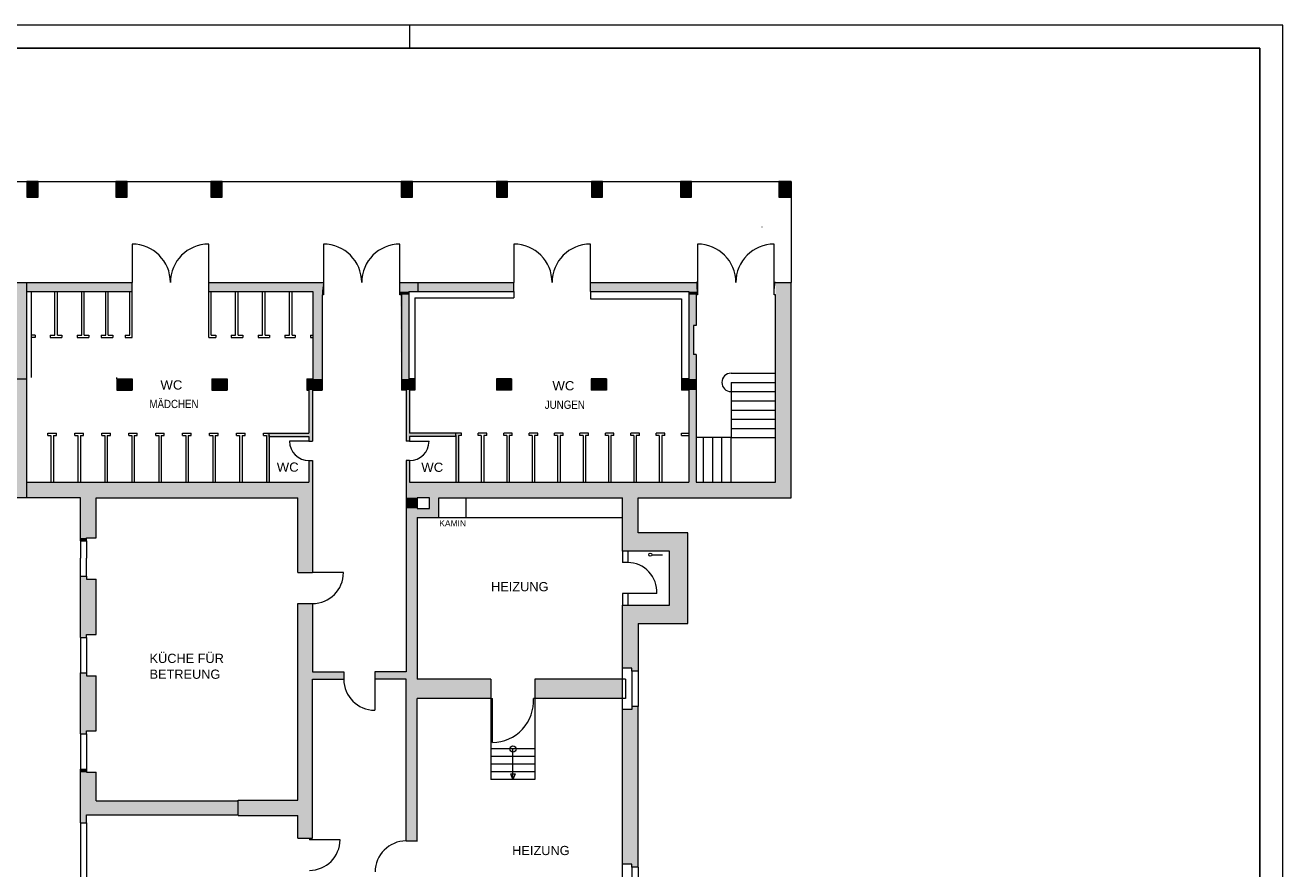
# Model space of a CAD drawing. Header units: millimetres. Extents: x 0 to 61.6, y 0 to 43.2.
# Tile 3 of 3: x 20.6 to 61.6, y 15.7 to 43.2. Entities that reach past the tile are written whole.
import ezdxf
from ezdxf.enums import TextEntityAlignment as Align

# ---------------------------------------------------------------- set-up
doc = ezdxf.new("R2010")
doc.units = ezdxf.units.MM
doc.linetypes.add('DURCHG', pattern=[0])
for name, color, linetype in [('BESCHRIFTUNG', 7, 'Continuous'), ('FASSADE', 7, 'Continuous'), ('FENSTER', 7, 'Continuous'), ('GEOMETRIE', 7, 'Continuous'), ('LEICHTWAND', 7, 'Continuous'), ('MOEBEL', 7, 'Continuous'), ('PLANSYMBOL', 7, 'Continuous'), ('SCHRAFF', 7, 'Continuous'), ('TEXTE', 7, 'Continuous'), ('TRAGWAND', 7, 'Continuous'), ('TREPPE', 7, 'Continuous'), ('TUER', 7, 'Continuous')]:
    doc.layers.add(name, color=color, linetype=linetype)
doc.styles.add('Arial', font='ARIAL.TTF')

msp = doc.modelspace()

# ---------------------------------------------------------------- hatches: boundary and pattern name
at = {"layer": 'SCHRAFF'}
for points in [[(20.649, 37.592), (21.014, 37.592), (21.014, 38.102), (20.649, 38.102)], [(20.649, 37.592), (20.831, 37.592), (20.831, 38.102), (20.649, 38.102)], [(23.554, 37.592), (23.919, 37.592), (23.919, 38.102), (23.554, 38.102)], [(26.659, 37.592), (27.024, 37.592), (27.024, 38.102), (26.659, 38.102)], [(32.869, 37.592), (33.234, 37.592), (33.234, 38.102), (32.869, 38.102)], [(35.974, 37.592), (36.339, 37.592), (36.339, 38.102), (35.974, 38.102)], [(39.079, 37.592), (39.444, 37.592), (39.444, 38.102), (39.079, 38.102)], [(41.984, 37.592), (42.349, 37.592), (42.349, 38.102), (41.984, 38.102)], [(45.199, 37.592), (45.599, 37.592), (45.599, 38.102), (45.199, 38.102)], [(20.254, 27.782), (20.634, 27.782), (20.634, 34.807), (20.254, 34.807)], [(20.634, 34.507), (24.084, 34.507), (24.084, 34.807), (20.634, 34.807)], [(26.584, 34.507), (30.284, 34.507), (30.284, 34.807), (26.584, 34.807)], [(29.984, 31.657), (30.284, 31.657), (30.284, 34.507), (29.984, 34.507)], [(30.284, 34.402), (30.329, 34.402), (30.284, 34.807)], [(32.829, 34.507), (33.414, 34.507), (33.414, 34.807), (32.829, 34.807)], [(32.829, 34.402), (33.114, 34.402), (33.114, 34.507), (32.829, 34.507)], [(33.414, 34.507), (36.544, 34.507), (36.544, 34.807), (33.414, 34.807)], [(39.044, 34.507), (42.544, 34.507), (42.544, 34.807), (39.044, 34.807)], [(42.259, 34.402), (42.522, 34.402), (42.522, 34.507), (42.259, 34.507)], [(42.499, 34.402), (42.544, 34.807), (42.499, 34.807)], [(45.044, 34.402), (45.089, 34.807), (45.044, 34.807)], [(45.089, 28.292), (45.599, 28.292), (45.599, 34.807), (45.089, 34.807)], [(32.869, 31.657), (33.114, 31.657), (33.114, 34.402), (32.829, 34.402)], [(42.259, 33.402), (42.499, 33.402), (42.499, 34.402), (42.259, 34.402)], [(42.259, 32.452), (42.409, 32.452), (42.409, 33.402), (42.259, 33.402)], [(42.259, 31.657), (42.499, 31.657), (42.499, 32.452), (42.259, 32.452)], [(23.584, 31.292), (24.084, 31.292), (24.084, 31.657), (23.584, 31.657)], [(26.684, 31.292), (27.184, 31.292), (27.184, 31.657), (26.684, 31.657)], [(29.784, 31.292), (30.284, 31.292), (30.284, 31.657), (29.784, 31.657)], [(32.874, 31.292), (33.314, 31.292), (33.314, 31.657), (32.869, 31.657)], [(35.974, 31.292), (36.474, 31.292), (36.474, 31.657), (35.974, 31.657)], [(39.074, 31.292), (39.574, 31.292), (39.574, 31.657), (39.074, 31.657)], [(42.019, 31.292), (42.499, 31.292), (42.499, 31.657), (42.019, 31.657)], [(29.857, 29.627), (29.972, 29.627), (29.972, 31.292), (29.857, 31.292)], [(33.027, 29.627), (33.142, 29.627), (33.142, 31.292), (33.027, 31.292)], [(42.259, 28.292), (42.499, 28.292), (42.499, 31.292), (42.259, 31.292)], [(28.474, 28.292), (28.554, 28.292), (28.554, 29.892), (28.474, 29.892)], [(28.554, 29.777), (29.857, 29.777), (29.857, 29.892), (28.554, 29.892)], [(33.142, 29.777), (34.654, 29.777), (34.654, 29.892), (33.142, 29.892)], [(34.654, 28.292), (34.734, 28.292), (34.734, 29.892), (34.654, 29.892)], [(29.857, 28.292), (29.972, 28.292), (29.972, 28.992), (29.857, 28.992)], [(33.027, 28.292), (33.142, 28.292), (33.142, 28.992), (33.027, 28.992)], [(20.634, 27.782), (29.497, 27.782), (29.497, 28.292), (20.634, 28.292)], [(29.497, 25.337), (29.972, 25.337), (29.972, 28.292), (29.497, 28.292)], [(33.027, 27.782), (40.599, 27.782), (40.599, 28.292), (33.027, 28.292)], [(40.599, 27.782), (45.599, 27.782), (45.599, 28.292), (40.599, 28.292)], [(22.399, 26.472), (22.909, 26.472), (22.909, 27.782), (22.399, 27.782)], [(33.027, 27.432), (33.392, 27.432), (33.392, 27.782), (33.027, 27.782)], [(33.794, 27.132), (34.094, 27.132), (34.094, 27.782), (33.794, 27.782)], [(40.089, 26.632), (40.599, 26.632), (40.599, 27.782), (40.089, 27.782)], [(33.027, 27.132), (33.794, 27.132), (33.794, 27.432), (33.027, 27.432)], [(33.027, 22.097), (33.392, 22.097), (33.392, 27.132), (33.027, 27.132)], [(22.399, 26.372), (22.599, 26.372), (22.599, 26.472), (22.399, 26.472)], [(40.089, 26.032), (41.629, 26.032), (41.629, 26.632), (40.089, 26.632)], [(41.629, 24.272), (42.229, 24.272), (42.229, 26.632), (41.629, 26.632)], [(22.399, 23.222), (22.599, 23.222), (22.599, 25.222), (22.399, 25.222)], [(22.599, 23.322), (22.909, 23.322), (22.909, 25.122), (22.599, 25.122)], [(29.497, 17.917), (29.972, 17.917), (29.972, 24.327), (29.497, 24.327)], [(40.089, 22.222), (40.399, 22.222), (40.399, 24.272), (40.089, 24.272)], [(40.399, 22.122), (40.599, 22.122), (40.599, 24.272), (40.399, 24.272)], [(40.599, 23.672), (42.229, 23.672), (42.229, 24.272), (40.599, 24.272)], [(22.399, 20.072), (22.599, 20.072), (22.599, 22.072), (22.399, 22.072)], [(22.599, 20.172), (22.909, 20.172), (22.909, 21.972), (22.599, 21.972)], [(29.972, 21.857), (30.994, 21.857), (30.994, 22.097), (29.972, 22.097)], [(32.004, 21.857), (33.392, 21.857), (33.392, 22.097), (32.004, 22.097)], [(33.027, 16.582), (33.392, 16.582), (33.392, 21.857), (33.027, 21.857)], [(33.392, 21.232), (35.799, 21.232), (35.799, 21.862), (33.392, 21.862)], [(37.234, 21.232), (40.089, 21.232), (40.089, 21.862), (37.234, 21.862)], [(40.399, 15.722), (40.599, 15.722), (40.599, 20.972), (40.399, 20.972)], [(40.089, 15.822), (40.399, 15.822), (40.399, 20.872), (40.089, 20.872)], [(22.399, 18.822), (22.599, 18.822), (22.599, 18.922), (22.399, 18.922)], [(22.399, 17.887), (22.909, 17.887), (22.909, 18.822), (22.399, 18.822)], [(22.399, 17.172), (22.599, 17.172), (22.599, 17.887), (22.399, 17.887)], [(22.599, 17.437), (27.547, 17.437), (27.547, 17.887), (22.599, 17.887)], [(27.547, 17.407), (29.972, 17.407), (29.972, 17.917), (27.547, 17.917)], [(29.497, 16.672), (29.972, 16.672), (29.972, 17.407), (29.497, 17.407)]]:
    msp.add_hatch(color=254, dxfattribs=at).paths.add_polyline_path(points)

# ---------------------------------------------------------------- linework, layer by layer
at = {"layer": 'BESCHRIFTUNG', "color": 7, "linetype": 'DURCHG', "lineweight": 15, "ltscale": 1.5}
msp.add_line((44.649, 36.605), (44.638, 36.605), dxfattribs=at)
at = {"layer": 'FASSADE', "color": 7, "linetype": 'DURCHG', "lineweight": 9, "ltscale": 1.5}
for p, q in [((17.454, 38.102), (45.599, 38.102)), ((45.599, 38.102), (45.599, 34.807)), ((20.784, 34.507), (20.784, 31.707)), ((23.584, 31.657), (23.584, 31.707)), ((34.994, 27.132), (34.994, 27.782)), ((34.094, 27.132), (40.089, 27.132)), ((40.089, 20.872), (40.089, 22.222)), ((40.089, 14.472), (40.089, 15.822))]:
    msp.add_line(p, q, dxfattribs=at)
at = {"layer": 'FENSTER', "color": 7, "linetype": 'DURCHG', "lineweight": 9, "ltscale": 1.5}
for p, q in [((22.399, 26.372), (22.399, 25.81)), ((22.599, 26.372), (22.599, 25.81)), ((22.399, 25.222), (22.399, 25.81)), ((22.599, 25.222), (22.599, 25.81)), ((22.399, 23.222), (22.399, 22.072)), ((22.599, 23.222), (22.599, 22.072)), ((40.399, 22.122), (40.399, 20.972)), ((40.599, 22.122), (40.599, 20.972)), ((22.399, 20.072), (22.399, 18.922)), ((22.599, 20.072), (22.599, 18.922)), ((22.399, 17.172), (22.399, 14.622)), ((22.599, 17.172), (22.599, 14.622)), ((40.399, 15.722), (40.399, 14.572)), ((40.599, 15.722), (40.599, 14.572))]:
    msp.add_line(p, q, dxfattribs=at)
at = {"layer": 'GEOMETRIE', "color": 7, "linetype": 'DURCHG', "lineweight": 9, "ltscale": 1.5}
for p, q in [((61.65, 43.2), (0, 43.2)), ((33.15, 42.45), (33.15, 43.2)), ((61.65, 0), (61.65, 43.2)), ((29.857, 29.627), (29.222, 29.627)), ((33.142, 29.627), (33.777, 29.627)), ((29.972, 22.097), (30.994, 22.097)), ((29.972, 21.857), (30.994, 21.857)), ((30.994, 22.097), (30.994, 21.857)), ((33.027, 22.097), (32.004, 22.097)), ((32.004, 22.097), (32.004, 21.857)), ((33.027, 21.857), (32.004, 21.857)), ((32.004, 21.857), (32.004, 20.847))]:
    msp.add_line(p, q, dxfattribs=at)
at = {"layer": 'GEOMETRIE', "color": 7, "linetype": 'DURCHG', "lineweight": 25, "ltscale": 1.5}
for p, q in [((60.9, 42.45), (3, 42.45)), ((60.9, 0.75), (60.9, 42.45))]:
    msp.add_line(p, q, dxfattribs=at)
at = {"layer": 'GEOMETRIE', "color": 7, "linetype": 'DURCHG', "lineweight": 9, "ltscale": 1.5}
for centre, radius, start, end in [((29.857, 29.627), 0.635, 180, 270), ((33.142, 29.627), 0.635, 270, 0), ((32.004, 21.857), 1.01, 180, 270)]:
    msp.add_arc(centre, radius, start, end, dxfattribs=at)
at = {"layer": 'LEICHTWAND', "color": 7, "linetype": 'DURCHG', "lineweight": 9, "ltscale": 1.5}
for p, q in [((21.564, 33.087), (21.564, 34.507)), ((21.644, 33.087), (21.644, 34.507)), ((22.444, 33.087), (22.444, 34.507)), ((22.524, 33.087), (22.524, 34.507)), ((23.224, 33.087), (23.224, 34.507)), ((23.304, 33.087), (23.304, 34.507)), ((24.004, 33.087), (24.004, 34.507)), ((24.084, 33.007), (24.084, 34.507)), ((26.584, 33.007), (26.584, 34.507)), ((26.664, 33.087), (26.664, 34.507)), ((27.464, 33.087), (27.464, 34.507)), ((27.544, 33.087), (27.544, 34.507)), ((28.344, 33.087), (28.344, 34.507)), ((28.424, 33.087), (28.424, 34.507)), ((29.224, 33.087), (29.224, 34.507)), ((29.304, 33.087), (29.304, 34.507)), ((20.914, 33.087), (20.784, 33.087)), ((20.914, 33.007), (20.784, 33.007)), ((20.914, 33.087), (20.914, 33.007)), ((21.414, 33.087), (21.564, 33.087)), ((21.414, 33.087), (21.414, 33.007)), ((21.414, 33.007), (21.794, 33.007)), ((21.644, 33.087), (21.794, 33.087)), ((21.794, 33.087), (21.794, 33.007)), ((22.294, 33.087), (22.444, 33.087)), ((22.294, 33.087), (22.294, 33.007)), ((22.294, 33.007), (22.674, 33.007)), ((22.524, 33.087), (22.674, 33.087)), ((22.674, 33.087), (22.674, 33.007)), ((23.074, 33.087), (23.224, 33.087)), ((23.074, 33.087), (23.074, 33.007)), ((23.074, 33.007), (23.454, 33.007)), ((23.304, 33.087), (23.454, 33.087)), ((23.454, 33.087), (23.454, 33.007)), ((23.854, 33.087), (24.004, 33.087)), ((23.854, 33.087), (23.854, 33.007)), ((23.854, 33.007), (24.084, 33.007)), ((26.584, 33.007), (26.814, 33.007)), ((26.664, 33.087), (26.814, 33.087)), ((26.814, 33.087), (26.814, 33.007)), ((27.314, 33.087), (27.464, 33.087)), ((27.314, 33.087), (27.314, 33.007)), ((27.314, 33.007), (27.694, 33.007)), ((27.544, 33.087), (27.694, 33.087)), ((27.694, 33.087), (27.694, 33.007)), ((28.194, 33.087), (28.344, 33.087)), ((28.194, 33.087), (28.194, 33.007)), ((28.194, 33.007), (28.574, 33.007)), ((28.424, 33.087), (28.574, 33.087)), ((28.574, 33.087), (28.574, 33.007)), ((29.074, 33.087), (29.224, 33.087)), ((29.074, 33.087), (29.074, 33.007)), ((29.074, 33.007), (29.404, 33.007)), ((29.304, 33.087), (29.404, 33.087)), ((29.404, 33.087), (29.404, 33.007)), ((29.904, 33.087), (29.904, 33.007)), ((29.904, 33.087), (29.984, 33.087)), ((29.904, 33.007), (29.984, 33.007)), ((21.334, 29.892), (21.614, 29.892)), ((21.334, 29.812), (21.334, 29.892)), ((21.334, 29.812), (21.434, 29.812)), ((21.434, 29.812), (21.434, 28.292)), ((21.514, 29.812), (21.514, 28.292)), ((21.514, 29.812), (21.614, 29.812)), ((21.614, 29.812), (21.614, 29.892)), ((22.214, 29.892), (22.494, 29.892)), ((22.214, 29.812), (22.214, 29.892)), ((22.214, 29.812), (22.314, 29.812)), ((22.314, 29.812), (22.314, 28.292)), ((22.394, 29.812), (22.394, 28.292)), ((22.394, 29.812), (22.494, 29.812)), ((22.494, 29.812), (22.494, 29.892)), ((23.094, 29.892), (23.374, 29.892)), ((23.094, 29.812), (23.094, 29.892)), ((23.094, 29.812), (23.194, 29.812)), ((23.194, 29.812), (23.194, 28.292)), ((23.274, 29.812), (23.274, 28.292)), ((23.274, 29.812), (23.374, 29.812)), ((23.374, 29.812), (23.374, 29.892)), ((23.974, 29.892), (24.254, 29.892)), ((23.974, 29.812), (23.974, 29.892)), ((23.974, 29.812), (24.074, 29.812)), ((24.074, 29.812), (24.074, 28.292)), ((24.154, 29.812), (24.154, 28.292)), ((24.154, 29.812), (24.254, 29.812)), ((24.254, 29.812), (24.254, 29.892)), ((24.854, 29.892), (25.134, 29.892)), ((24.854, 29.812), (24.854, 29.892)), ((24.854, 29.812), (24.954, 29.812)), ((24.954, 29.812), (24.954, 28.292)), ((25.034, 29.812), (25.034, 28.292)), ((25.034, 29.812), (25.134, 29.812)), ((25.134, 29.812), (25.134, 29.892)), ((25.734, 29.892), (26.014, 29.892)), ((25.734, 29.812), (25.734, 29.892)), ((25.734, 29.812), (25.834, 29.812)), ((25.834, 29.812), (25.834, 28.292)), ((25.914, 29.812), (25.914, 28.292)), ((25.914, 29.812), (26.014, 29.812)), ((26.014, 29.812), (26.014, 29.892)), ((26.614, 29.892), (26.894, 29.892)), ((26.614, 29.812), (26.614, 29.892)), ((26.614, 29.812), (26.714, 29.812)), ((26.714, 29.812), (26.714, 28.292)), ((26.794, 29.812), (26.794, 28.292)), ((26.794, 29.812), (26.894, 29.812)), ((26.894, 29.812), (26.894, 29.892)), ((27.494, 29.892), (27.774, 29.892)), ((27.494, 29.812), (27.494, 29.892)), ((27.494, 29.812), (27.594, 29.812)), ((27.594, 29.812), (27.594, 28.292)), ((27.674, 29.812), (27.674, 28.292)), ((27.674, 29.812), (27.774, 29.812)), ((27.774, 29.812), (27.774, 29.892)), ((28.374, 29.892), (28.554, 29.892)), ((28.374, 29.812), (28.374, 29.892)), ((28.374, 29.812), (28.474, 29.812)), ((28.474, 29.812), (28.474, 28.292)), ((28.554, 29.812), (28.554, 28.292)), ((34.834, 29.892), (34.654, 29.892)), ((34.654, 29.812), (34.654, 28.292)), ((34.734, 29.812), (34.734, 28.292)), ((34.834, 29.812), (34.734, 29.812)), ((34.834, 29.812), (34.834, 29.892)), ((35.664, 29.892), (35.384, 29.892)), ((35.384, 29.812), (35.384, 29.892)), ((35.484, 29.812), (35.384, 29.812)), ((35.484, 29.812), (35.484, 28.292)), ((35.564, 29.812), (35.564, 28.292)), ((35.664, 29.812), (35.564, 29.812)), ((35.664, 29.812), (35.664, 29.892)), ((36.494, 29.892), (36.214, 29.892)), ((36.214, 29.812), (36.214, 29.892)), ((36.314, 29.812), (36.214, 29.812)), ((36.314, 29.812), (36.314, 28.292)), ((36.394, 29.812), (36.394, 28.292)), ((36.494, 29.812), (36.394, 29.812)), ((36.494, 29.812), (36.494, 29.892)), ((37.324, 29.892), (37.044, 29.892)), ((37.044, 29.812), (37.044, 29.892)), ((37.144, 29.812), (37.044, 29.812)), ((37.144, 29.812), (37.144, 28.292)), ((37.224, 29.812), (37.224, 28.292)), ((37.324, 29.812), (37.224, 29.812)), ((37.324, 29.812), (37.324, 29.892)), ((38.154, 29.892), (37.874, 29.892)), ((37.874, 29.812), (37.874, 29.892)), ((37.974, 29.812), (37.874, 29.812)), ((37.974, 29.812), (37.974, 28.292)), ((38.054, 29.812), (38.054, 28.292)), ((38.154, 29.812), (38.054, 29.812)), ((38.154, 29.812), (38.154, 29.892)), ((38.984, 29.892), (38.704, 29.892)), ((38.704, 29.812), (38.704, 29.892)), ((38.804, 29.812), (38.704, 29.812)), ((38.804, 29.812), (38.804, 28.292)), ((38.884, 29.812), (38.884, 28.292)), ((38.984, 29.812), (38.884, 29.812)), ((38.984, 29.812), (38.984, 29.892)), ((39.814, 29.892), (39.534, 29.892)), ((39.534, 29.812), (39.534, 29.892)), ((39.634, 29.812), (39.534, 29.812)), ((39.634, 29.812), (39.634, 28.292)), ((39.714, 29.812), (39.714, 28.292)), ((39.814, 29.812), (39.714, 29.812)), ((39.814, 29.812), (39.814, 29.892)), ((40.644, 29.892), (40.364, 29.892)), ((40.364, 29.812), (40.364, 29.892)), ((40.464, 29.812), (40.364, 29.812)), ((40.464, 29.812), (40.464, 28.292)), ((40.544, 29.812), (40.544, 28.292)), ((40.644, 29.812), (40.544, 29.812)), ((40.644, 29.812), (40.644, 29.892)), ((41.474, 29.892), (41.194, 29.892)), ((41.194, 29.812), (41.194, 29.892)), ((41.294, 29.812), (41.194, 29.812)), ((41.294, 29.812), (41.294, 28.292)), ((41.374, 29.812), (41.374, 28.292)), ((41.474, 29.812), (41.374, 29.812)), ((41.474, 29.812), (41.474, 29.892)), ((42.024, 29.892), (42.259, 29.892)), ((42.024, 29.812), (42.024, 29.892)), ((42.024, 29.812), (42.259, 29.812))]:
    msp.add_line(p, q, dxfattribs=at)
at = {"layer": 'MOEBEL', "color": 7, "linetype": 'DURCHG', "lineweight": 9, "ltscale": 1.5}
msp.add_line((41.049, 25.921), (41.399, 25.921), dxfattribs=at)
msp.add_circle((40.999, 25.921), 0.05, dxfattribs=at)
at = {"layer": 'PLANSYMBOL', "color": 7, "linetype": 'DURCHG', "lineweight": 9, "ltscale": 1.5}
for p, q in [((36.517, 18.582), (36.517, 19.582)), ((36.517, 18.582), (36.447, 18.777)), ((36.447, 18.777), (36.517, 18.777)), ((36.517, 18.777), (36.587, 18.777)), ((36.587, 18.777), (36.517, 18.582))]:
    msp.add_line(p, q, dxfattribs=at)
msp.add_circle((36.517, 19.582), 0.1, dxfattribs=at)
at = {"layer": 'TRAGWAND', "color": 7, "linetype": 'DURCHG', "lineweight": 9, "ltscale": 1.5}
for p, q in [((20.649, 38.102), (20.649, 37.592)), ((21.014, 38.102), (20.649, 38.102)), ((21.014, 37.592), (21.014, 38.102)), ((23.554, 38.102), (23.554, 37.592)), ((23.919, 38.102), (23.554, 38.102)), ((23.919, 37.592), (23.919, 38.102)), ((26.659, 38.102), (26.659, 37.592)), ((27.024, 38.102), (26.659, 38.102)), ((27.024, 37.592), (27.024, 38.102)), ((32.869, 38.102), (32.869, 37.592)), ((33.234, 38.102), (32.869, 38.102)), ((33.234, 37.592), (33.234, 38.102)), ((35.974, 38.102), (35.974, 37.592)), ((36.339, 38.102), (35.974, 38.102)), ((36.339, 37.592), (36.339, 38.102)), ((39.079, 38.102), (39.079, 37.592)), ((39.444, 38.102), (39.079, 38.102)), ((39.444, 37.592), (39.444, 38.102)), ((41.984, 38.102), (41.984, 37.592)), ((42.349, 38.102), (41.984, 38.102)), ((42.349, 37.592), (42.349, 38.102)), ((45.199, 38.102), (45.199, 37.592)), ((45.599, 38.102), (45.199, 38.102)), ((45.599, 37.592), (45.599, 38.102)), ((20.649, 37.592), (21.014, 37.592)), ((23.554, 37.592), (23.919, 37.592)), ((26.659, 37.592), (27.024, 37.592)), ((32.869, 37.592), (33.234, 37.592)), ((35.974, 37.592), (36.339, 37.592)), ((39.079, 37.592), (39.444, 37.592)), ((41.984, 37.592), (42.349, 37.592)), ((45.199, 37.592), (45.599, 37.592)), ((19.904, 34.807), (20.634, 34.807)), ((20.634, 34.807), (20.634, 27.782)), ((20.634, 34.807), (24.084, 34.807)), ((20.634, 34.507), (24.084, 34.507)), ((24.084, 34.507), (24.084, 34.807)), ((26.584, 34.507), (26.584, 34.807)), ((26.584, 34.807), (30.329, 34.807)), ((26.584, 34.507), (29.984, 34.507)), ((29.984, 34.507), (29.984, 31.657)), ((30.329, 34.807), (30.329, 34.402)), ((32.829, 34.807), (36.544, 34.807)), ((32.829, 34.402), (32.829, 34.807)), ((33.114, 34.507), (33.114, 31.657)), ((33.114, 34.507), (36.544, 34.507)), ((33.114, 34.507), (33.114, 31.857)), ((33.414, 34.807), (33.414, 34.507)), ((36.544, 34.507), (36.544, 34.807)), ((36.544, 34.507), (36.544, 34.307)), ((39.044, 34.507), (39.044, 34.807)), ((39.044, 34.807), (42.499, 34.807)), ((39.044, 34.507), (42.259, 34.507)), ((39.044, 34.507), (39.044, 34.267)), ((42.259, 34.507), (42.259, 31.657)), ((42.544, 34.807), (42.499, 34.807)), ((42.544, 34.807), (42.544, 34.402)), ((45.044, 34.402), (45.044, 34.807)), ((45.089, 34.807), (45.044, 34.807)), ((45.089, 34.807), (45.599, 34.807)), ((45.599, 27.782), (45.599, 34.807)), ((30.284, 34.402), (30.284, 31.292)), ((30.329, 34.402), (30.284, 34.402)), ((32.874, 34.402), (32.829, 34.402)), ((32.874, 34.402), (32.874, 31.292)), ((33.314, 34.307), (33.314, 31.657)), ((33.314, 34.307), (36.544, 34.307)), ((39.044, 34.267), (42.019, 34.267)), ((42.019, 34.267), (42.019, 31.657)), ((42.499, 34.402), (42.499, 33.402)), ((42.544, 34.402), (42.499, 34.402)), ((45.089, 34.402), (45.044, 34.402)), ((45.089, 28.292), (45.089, 34.402)), ((42.409, 33.402), (42.409, 32.452)), ((42.499, 33.402), (42.409, 33.402)), ((42.499, 32.452), (42.409, 32.452)), ((42.499, 32.452), (42.499, 28.292)), ((19.554, 31.657), (20.634, 31.657)), ((23.584, 31.657), (24.084, 31.657)), ((23.584, 31.657), (23.584, 31.292)), ((24.084, 31.657), (24.084, 31.292)), ((26.684, 31.657), (27.184, 31.657)), ((26.684, 31.657), (26.684, 31.292)), ((27.184, 31.657), (27.184, 31.292)), ((29.784, 31.657), (29.784, 31.292)), ((29.784, 31.657), (29.984, 31.657)), ((33.314, 31.657), (33.114, 31.657)), ((33.314, 31.657), (33.314, 31.292)), ((36.474, 31.657), (35.974, 31.657)), ((35.974, 31.657), (35.974, 31.292)), ((36.474, 31.657), (36.474, 31.292)), ((39.574, 31.657), (39.074, 31.657)), ((39.074, 31.657), (39.074, 31.292)), ((39.574, 31.657), (39.574, 31.292)), ((42.259, 31.657), (42.019, 31.657)), ((42.019, 31.657), (42.019, 31.292)), ((23.584, 31.292), (24.084, 31.292)), ((26.684, 31.292), (27.184, 31.292)), ((29.784, 31.292), (29.857, 31.292)), ((29.857, 31.292), (29.857, 29.892)), ((29.972, 31.292), (29.972, 29.627)), ((29.972, 31.292), (30.284, 31.292)), ((33.027, 31.292), (32.874, 31.292)), ((33.027, 31.292), (33.027, 29.627)), ((33.314, 31.292), (33.142, 31.292)), ((33.142, 31.292), (33.142, 29.892)), ((36.474, 31.292), (35.974, 31.292)), ((39.574, 31.292), (39.074, 31.292)), ((42.259, 31.292), (42.019, 31.292)), ((42.259, 31.292), (42.259, 28.292)), ((28.554, 29.892), (29.857, 29.892)), ((28.554, 29.777), (28.554, 29.892)), ((28.554, 29.777), (29.857, 29.777)), ((29.857, 29.777), (29.857, 29.627)), ((29.857, 29.627), (29.972, 29.627)), ((33.142, 29.627), (33.027, 29.627)), ((34.654, 29.892), (33.142, 29.892)), ((33.142, 29.777), (33.142, 29.627)), ((34.654, 29.777), (33.142, 29.777)), ((34.654, 29.777), (34.654, 29.892)), ((29.857, 28.992), (29.972, 28.992)), ((29.857, 28.992), (29.857, 28.292)), ((29.972, 28.992), (29.972, 25.337)), ((33.027, 28.992), (33.027, 22.097)), ((33.142, 28.992), (33.027, 28.992)), ((33.142, 28.992), (33.142, 28.292)), ((20.634, 28.292), (29.857, 28.292)), ((33.142, 28.292), (42.259, 28.292)), ((42.499, 28.292), (45.089, 28.292)), ((22.399, 27.782), (19.104, 27.782)), ((22.399, 26.372), (22.399, 27.782)), ((22.909, 26.472), (22.909, 27.782)), ((22.909, 27.782), (29.497, 27.782)), ((29.497, 25.837), (29.497, 27.782)), ((33.794, 27.782), (33.392, 27.782)), ((33.392, 27.782), (33.392, 27.432)), ((33.794, 27.432), (33.794, 27.782)), ((34.094, 27.782), (40.089, 27.782)), ((34.094, 27.132), (34.094, 27.782)), ((40.089, 26.032), (40.089, 27.782)), ((40.599, 27.782), (45.599, 27.782)), ((40.599, 26.632), (40.599, 27.782)), ((33.392, 27.432), (33.794, 27.432)), ((33.392, 27.132), (34.094, 27.132)), ((33.392, 27.132), (33.392, 21.862)), ((22.399, 26.372), (22.599, 26.372)), ((22.599, 26.372), (22.599, 26.472)), ((22.599, 26.472), (22.909, 26.472)), ((42.229, 26.632), (40.599, 26.632)), ((42.229, 23.672), (42.229, 26.632)), ((41.629, 26.032), (40.089, 26.032)), ((40.089, 26.032), (40.089, 25.667)), ((40.264, 26.032), (40.264, 25.667)), ((41.629, 24.272), (41.629, 26.032)), ((29.497, 25.337), (29.497, 25.837)), ((29.972, 25.837), (29.972, 25.337)), ((40.264, 25.667), (40.089, 25.667)), ((22.399, 23.222), (22.399, 25.222)), ((22.399, 25.222), (22.599, 25.222)), ((22.599, 25.222), (22.599, 25.122)), ((22.599, 25.122), (22.909, 25.122)), ((22.909, 23.322), (22.909, 25.122)), ((29.497, 25.337), (29.972, 25.337)), ((40.264, 24.657), (40.089, 24.657)), ((40.089, 24.657), (40.089, 24.272)), ((40.264, 24.657), (40.264, 24.272)), ((29.497, 17.917), (29.497, 24.327)), ((29.497, 24.327), (29.972, 24.327)), ((29.972, 24.327), (29.972, 22.097)), ((40.089, 22.222), (40.089, 24.272)), ((40.089, 24.272), (41.629, 24.272)), ((40.599, 23.672), (40.599, 22.122)), ((40.599, 23.672), (42.229, 23.672)), ((22.399, 23.222), (22.599, 23.222)), ((22.599, 23.222), (22.599, 23.322)), ((22.599, 23.322), (22.909, 23.322)), ((40.399, 22.222), (40.089, 22.222)), ((40.399, 22.122), (40.399, 22.222)), ((22.399, 22.072), (22.599, 22.072)), ((22.399, 20.072), (22.399, 22.072)), ((22.599, 22.072), (22.599, 21.972)), ((22.599, 21.972), (22.909, 21.972)), ((22.909, 20.172), (22.909, 21.972)), ((29.972, 16.672), (29.972, 21.857)), ((33.027, 16.582), (33.027, 21.857)), ((35.799, 21.862), (33.392, 21.862)), ((35.799, 21.862), (35.799, 21.232)), ((40.189, 21.862), (37.234, 21.862)), ((37.234, 21.862), (37.234, 21.232)), ((40.189, 21.862), (40.189, 21.232)), ((40.599, 22.122), (40.399, 22.122)), ((35.799, 21.232), (33.392, 21.232)), ((33.392, 16.582), (33.392, 21.232)), ((40.189, 21.232), (37.234, 21.232)), ((40.599, 20.972), (40.399, 20.972)), ((40.399, 20.972), (40.399, 20.872)), ((40.599, 15.722), (40.599, 20.972)), ((40.089, 15.822), (40.089, 20.872)), ((40.399, 20.872), (40.089, 20.872)), ((22.599, 20.072), (22.599, 20.172)), ((22.599, 20.172), (22.909, 20.172)), ((22.399, 20.072), (22.599, 20.072)), ((22.399, 18.922), (22.599, 18.922)), ((22.399, 17.172), (22.399, 18.922)), ((22.599, 18.922), (22.599, 18.822)), ((22.599, 18.822), (22.909, 18.822)), ((22.909, 17.887), (22.909, 18.822)), ((22.909, 17.887), (27.547, 17.887)), ((27.547, 17.917), (29.497, 17.917)), ((27.547, 17.407), (27.547, 17.917)), ((22.599, 17.172), (22.599, 17.437)), ((22.599, 17.437), (27.547, 17.437)), ((27.547, 17.407), (29.497, 17.407)), ((29.497, 16.672), (29.497, 17.407)), ((22.399, 17.172), (22.599, 17.172)), ((29.497, 16.672), (29.972, 16.672)), ((33.027, 16.582), (33.392, 16.582)), ((40.399, 15.822), (40.089, 15.822)), ((40.399, 15.722), (40.399, 15.822)), ((40.599, 15.722), (40.399, 15.722))]:
    msp.add_line(p, q, dxfattribs=at)
at = {"layer": 'TREPPE', "color": 7, "linetype": 'DURCHG', "lineweight": 9, "ltscale": 1.5}
for p, q in [((43.639, 31.842), (45.089, 31.842)), ((43.639, 31.542), (45.089, 31.542)), ((43.639, 31.542), (43.639, 29.742)), ((43.639, 31.242), (45.089, 31.242)), ((43.639, 30.942), (45.089, 30.942)), ((43.639, 30.642), (45.089, 30.642)), ((43.639, 30.342), (45.089, 30.342)), ((43.639, 30.042), (45.089, 30.042)), ((43.639, 29.742), (42.499, 29.742)), ((42.739, 28.292), (42.739, 29.742)), ((43.039, 28.292), (43.039, 29.742)), ((43.339, 28.292), (43.339, 29.742)), ((43.639, 28.292), (43.639, 29.742)), ((43.639, 29.742), (45.089, 29.742)), ((35.799, 21.232), (35.799, 18.582)), ((37.234, 21.232), (37.234, 18.582)), ((37.234, 19.582), (35.799, 19.582)), ((37.234, 19.332), (35.799, 19.332)), ((37.234, 19.082), (35.799, 19.082)), ((37.234, 18.832), (35.799, 18.832)), ((37.234, 18.582), (35.799, 18.582))]:
    msp.add_line(p, q, dxfattribs=at)
msp.add_arc((43.639, 31.542), 0.3, 90, 270, dxfattribs=at)
at = {"layer": 'TUER', "color": 7, "linetype": 'DURCHG', "lineweight": 15, "ltscale": 1.5}
for p, q in [((24.084, 36.057), (24.084, 34.807)), ((26.584, 34.807), (26.584, 36.057)), ((30.329, 36.057), (30.329, 34.807)), ((32.829, 34.807), (32.829, 36.057)), ((36.544, 36.057), (36.544, 34.807)), ((39.044, 34.807), (39.044, 36.057)), ((42.544, 36.057), (42.544, 34.807)), ((45.044, 34.807), (45.044, 36.057)), ((30.982, 25.337), (29.972, 25.337)), ((41.214, 24.657), (40.264, 24.657)), ((35.799, 21.232), (35.849, 21.232)), ((35.849, 19.797), (35.849, 21.232)), ((37.234, 21.232), (37.184, 21.232)), ((29.872, 16.672), (29.872, 16.622)), ((30.872, 16.622), (29.872, 16.622)), ((33.392, 16.564), (33.392, 16.581))]:
    msp.add_line(p, q, dxfattribs=at)
for centre, radius, start, end in [((24.084, 34.807), 1.25, 360, 90), ((26.584, 34.807), 1.25, 90, 180), ((30.329, 34.807), 1.25, 360, 90), ((32.829, 34.807), 1.25, 90, 180), ((36.544, 34.807), 1.25, 360, 90), ((39.044, 34.807), 1.25, 90, 180), ((42.544, 34.807), 1.25, 0, 90), ((45.044, 34.807), 1.25, 90, 180), ((40.255, 24.707), 0.96, 357.0313, 89.4619), ((29.972, 25.337), 1.01, 270, 360), ((35.834, 21.149), 1.353, 270.6397, 3.4953), ((29.872, 16.622), 1, 270, 360), ((33.027, 15.572), 1.01, 90, 180)]:
    msp.add_arc(centre, radius, start, end, dxfattribs=at)

# ---------------------------------------------------------------- texts
at = {"layer": 'BESCHRIFTUNG', "color": 7, "style": 'Arial'}
for s, height, width, p, p2 in [('WC', 0.3, 1.027037, (25.008, 31.311), (25.725, 31.311)), ('WC', 0.3, 1.027037, (37.805, 31.285), (38.522, 31.285)), ('WC', 0.3, 1.027037, (28.805, 28.63), (29.522, 28.63)), ('WC', 0.3, 1.027037, (33.524, 28.625), (34.241, 28.625)), ('KAMIN', 0.1995, 0.986454, (34.113, 26.848), (34.983, 26.848)), ('HEIZUNG', 0.3, 0.994906, (35.802, 24.729), (37.677, 24.729)), ('KÜCHE FÜR', 0.3, 0.992673, (24.654, 22.389), (27.079, 22.389)), ('BETREUNG', 0.3, 0.992063, (24.654, 21.873), (26.963, 21.873)), ('HEIZUNG', 0.3, 0.994906, (36.491, 16.12), (38.366, 16.12))]:
    msp.add_text(s, height=height, dxfattribs=dict(at, width=width)).set_placement(p, p2, align=Align.FIT)
at = {"layer": 'TEXTE', "color": 7, "style": 'Arial'}
for s, width, p, p2 in [('MÄDCHEN', 0.839789, (24.65, 30.706), (26.25, 30.706)), ('JUNGEN', 0.843401, (37.556, 30.681), (38.863, 30.681))]:
    msp.add_text(s, height=0.27, dxfattribs=dict(at, width=width)).set_placement(p, p2, align=Align.FIT)

doc.saveas('drawing.dxf')
